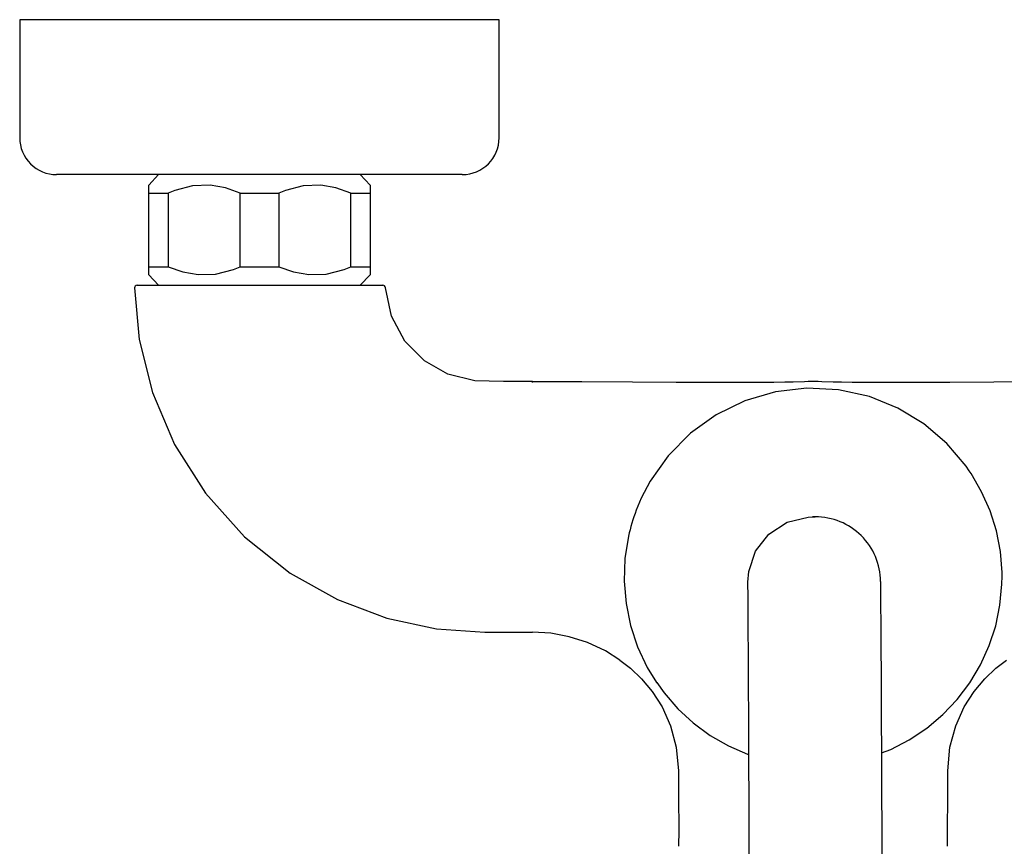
# Model space of a CAD drawing. Header units: millimetres. Extents: x -0.108 to 0.108, y -0.18 to 0.
# Tile 3 of 4: x -0.108 to 0.026, y -0.112 to 0. Entities that reach past the tile are written whole.
import ezdxf

# ---------------------------------------------------------------- set-up
doc = ezdxf.new("R2010")
doc.units = ezdxf.units.MM
doc.layers.add('BLOCKS', color=3, linetype='Continuous')

msp = doc.modelspace()

# ---------------------------------------------------------------- linework, layer by layer
at = {"layer": 'BLOCKS'}
for p, q in [((-0.04258865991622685, 0), (-0.1075886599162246, 0)), ((-0.1075886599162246, 0), (-0.1075886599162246, -0.01599999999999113)), ((-0.04258865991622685, -0.01599999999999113), (-0.04258865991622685, 0)), ((-0.07508865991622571, -0.02099999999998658), (-0.1025886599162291, -0.02099999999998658)), ((-0.08876365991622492, -0.02099999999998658), (-0.09008865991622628, -0.02241169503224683)), ((-0.0475886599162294, -0.02099999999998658), (-0.07508865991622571, -0.02099999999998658)), ((-0.06008865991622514, -0.02241169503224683), (-0.06141365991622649, -0.02099999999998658)), ((-0.09008865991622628, -0.02349999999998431), (-0.09008865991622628, -0.0224360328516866)), ((-0.06008865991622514, -0.0224360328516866), (-0.06008865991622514, -0.02349999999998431)), ((-0.09008865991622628, -0.02349999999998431), (-0.0874636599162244, -0.02349999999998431)), ((-0.09008865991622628, -0.03350000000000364), (-0.09008865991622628, -0.02349999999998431)), ((-0.0874636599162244, -0.02349999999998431), (-0.0874636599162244, -0.03350000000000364)), ((-0.07771365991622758, -0.02349999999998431), (-0.07246365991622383, -0.02349999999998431)), ((-0.07771365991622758, -0.03350000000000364), (-0.07771365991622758, -0.02349999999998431)), ((-0.07246365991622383, -0.02349999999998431), (-0.07246365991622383, -0.03350000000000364)), ((-0.06271365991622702, -0.02349999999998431), (-0.06008865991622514, -0.02349999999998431)), ((-0.06271365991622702, -0.03350000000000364), (-0.06271365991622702, -0.02349999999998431)), ((-0.06008865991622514, -0.02349999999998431), (-0.06008865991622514, -0.03350000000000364)), ((-0.09008865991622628, -0.03456396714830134), (-0.09008865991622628, -0.03350000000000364)), ((-0.09008865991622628, -0.03350000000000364), (-0.0874636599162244, -0.03350000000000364)), ((-0.09008865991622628, -0.03458830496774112), (-0.08876365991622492, -0.03600000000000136)), ((-0.07771365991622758, -0.03350000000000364), (-0.07246365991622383, -0.03350000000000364)), ((-0.06271365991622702, -0.03350000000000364), (-0.06008865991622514, -0.03350000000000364)), ((-0.06141365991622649, -0.03600000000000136), (-0.06008865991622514, -0.03458830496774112)), ((-0.06008865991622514, -0.03350000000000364), (-0.06008865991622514, -0.03456396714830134)), ((-0.09167021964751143, -0.03600000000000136), (-0.05835566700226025, -0.03600000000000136)), ((-0.03807356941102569, -0.0491704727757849), (-0.03807356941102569, -0.04901968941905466)), ((-0.0001101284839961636, -0.06739233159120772), (-0.0001097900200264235, -0.06739279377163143)), ((-0.0001097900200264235, -0.06739279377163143), (0.0002595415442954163, -0.06739097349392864)), ((0.0002595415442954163, -0.06739097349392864), (0.000259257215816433, -0.06739051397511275)), ((0.007786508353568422, -0.07156129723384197), (0.007785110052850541, -0.07155903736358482)), ((-0.008864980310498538, -0.0762379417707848), (-0.008867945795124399, -0.07623389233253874)), ((-0.02126809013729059, -0.08982505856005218), (-0.02122642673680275, -0.08988673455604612)), ((0.00935099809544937, -0.09930893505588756), (0.00934035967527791, -0.09932307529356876))]:
    msp.add_line(p, q, dxfattribs=at)
at = {"layer": 'BLOCKS', "flags": 128}
for points in [[(-0.07771365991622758, -0.02349999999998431), (-0.07968721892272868, -0.0228054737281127), (-0.081768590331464, -0.02244350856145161), (-0.08415317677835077, -0.02252718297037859), (-0.08656881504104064, -0.02314501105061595), (-0.0874636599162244, -0.02349999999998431)], [(-0.06271365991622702, -0.02349999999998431), (-0.06470931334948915, -0.02280159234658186), (-0.06676859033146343, -0.02244350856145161), (-0.0691531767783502, -0.02252718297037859), (-0.07156881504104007, -0.02314501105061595), (-0.07246365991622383, -0.02349999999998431)], [(-0.0874636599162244, -0.03350000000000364), (-0.08549010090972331, -0.03419452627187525), (-0.08340872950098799, -0.03455649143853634), (-0.08102414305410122, -0.03447281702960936), (-0.07860850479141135, -0.033854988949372), (-0.07771365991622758, -0.03350000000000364)], [(-0.07246365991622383, -0.03350000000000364), (-0.07049010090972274, -0.03419452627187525), (-0.06840872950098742, -0.03455649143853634), (-0.06602414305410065, -0.03447281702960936), (-0.06360850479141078, -0.033854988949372), (-0.06271365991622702, -0.03350000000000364)], [(-0.09202011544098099, -0.03635854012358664), (-0.09137763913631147, -0.04336243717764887), (-0.08959743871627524, -0.05052433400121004), (-0.08659954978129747, -0.05757069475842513), (-0.0823959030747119, -0.06419435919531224), (-0.07709691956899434, -0.07009645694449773), (-0.07090809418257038, -0.07501931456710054), (-0.06450990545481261, -0.07860753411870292), (-0.05782238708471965, -0.081117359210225), (-0.05109867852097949, -0.08256547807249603), (-0.04454528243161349, -0.08301105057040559), (-0.03807356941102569, -0.0830196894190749)], [(-0.03807356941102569, -0.04901968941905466), (-0.04199258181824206, -0.04901968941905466), (-0.04589436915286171, -0.0489512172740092), (-0.04953192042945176, -0.04806045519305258), (-0.0527077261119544, -0.04625752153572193), (-0.05537583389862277, -0.04355404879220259), (-0.05719959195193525, -0.04018704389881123), (-0.05800628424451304, -0.03632922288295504)], [(0.0003763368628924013, -0.04904498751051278), (-0.0004370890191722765, -0.04904498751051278), (-0.0007182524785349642, -0.04905762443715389), (-0.001194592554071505, -0.0490762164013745), (-0.002742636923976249, -0.0491194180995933), (-0.003871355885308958, -0.04914127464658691), (-0.005340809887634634, -0.0491628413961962), (-0.007154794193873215, -0.04918077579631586), (-0.00931628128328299, -0.04919149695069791), (-0.01350070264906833, -0.04918974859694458), (-0.01857573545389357, -0.04916832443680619), (-0.02453383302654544, -0.04913631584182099), (-0.03136422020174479, -0.04910670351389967), (-0.03807368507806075, -0.04908894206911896)], [(0.03801293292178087, -0.04908894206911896), (0.03130346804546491, -0.04910670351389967), (0.02447308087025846, -0.04913631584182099), (0.0185149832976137, -0.04916832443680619), (0.01343995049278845, -0.04918974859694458), (0.009255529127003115, -0.04919149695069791), (0.007094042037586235, -0.04918077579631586), (0.005280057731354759, -0.0491628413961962), (0.003810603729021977, -0.04914127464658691), (0.002681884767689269, -0.0491194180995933), (0.001133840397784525, -0.0490762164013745), (0.000657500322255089, -0.04905762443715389), (0.0003763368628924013, -0.04904498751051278), (0.0003816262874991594, -0.04904847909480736)], [(0.02111894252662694, -0.0611446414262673), (0.02071298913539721, -0.06052762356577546), (0.0180809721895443, -0.05743851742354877), (0.01498253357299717, -0.05479009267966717), (0.01145089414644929, -0.05264627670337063), (0.00762065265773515, -0.05109384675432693), (0.003429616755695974, -0.05016023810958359), (-0.0008582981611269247, -0.04993520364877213), (-0.005141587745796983, -0.0504389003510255), (-0.009281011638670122, -0.05164951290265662), (-0.01315661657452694, -0.05354254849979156), (-0.01666114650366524, -0.05605297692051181), (-0.01967354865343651, -0.05910033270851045), (-0.02212164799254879, -0.06256157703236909), (-0.02331818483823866, -0.06484818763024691), (-0.02401453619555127, -0.0665038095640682)], [(0.02558851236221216, -0.07543675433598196), (0.02558068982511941, -0.07491691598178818), (0.02535154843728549, -0.072084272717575), (0.02480956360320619, -0.06929293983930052), (0.02396136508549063, -0.06657860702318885), (0.02281735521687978, -0.06397482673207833), (0.02139161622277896, -0.06151379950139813), (0.02111894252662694, -0.0611446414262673)], [(-0.008864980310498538, -0.0762379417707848), (-0.008751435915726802, -0.07478352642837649), (-0.00782186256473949, -0.07203586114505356), (-0.006025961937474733, -0.06971752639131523), (-0.003563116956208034, -0.06811691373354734), (-0.0007152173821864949, -0.06741661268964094), (-0.0001097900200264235, -0.06739279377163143)], [(0.000259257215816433, -0.06739051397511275), (0.0002130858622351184, -0.06739074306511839), (0.0001669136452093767, -0.06739097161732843), (0.0001207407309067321, -0.06739119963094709), (7.456728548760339e-05, -0.06739142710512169), (2.839347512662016e-05, -0.06739165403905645), (-1.778053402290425e-05, -0.06739188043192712), (-6.395457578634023e-05, -0.06739210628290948), (-0.0001101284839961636, -0.06739233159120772)], [(-0.0250618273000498, -0.07001921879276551), (-0.02553616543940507, -0.07303743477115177), (-0.02564754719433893, -0.0760906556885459), (-0.02539438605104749, -0.0791353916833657), (-0.02478028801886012, -0.0821282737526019), (-0.02381400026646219, -0.08502667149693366), (-0.0225092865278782, -0.08778930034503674), (-0.02126809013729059, -0.08982505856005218)], [(0.009235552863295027, -0.09939145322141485), (0.01048591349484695, -0.0989109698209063), (0.01300829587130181, -0.09760443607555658), (0.01537031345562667, -0.09602645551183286), (0.01754294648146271, -0.09419641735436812), (0.0194994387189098, -0.09213684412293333), (0.02121572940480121, -0.0898730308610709), (0.02267068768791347, -0.08743277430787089), (0.0238463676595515, -0.08484604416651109), (0.02472823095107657, -0.08214462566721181), (0.02530533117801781, -0.07936173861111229), (0.02557045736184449, -0.07653163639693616), (0.02558851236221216, -0.07543675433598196)], [(-0.00859165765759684, -0.1324567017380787), (-0.008603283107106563, -0.1299423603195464), (-0.008653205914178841, -0.1193404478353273), (-0.00875725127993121, -0.09780467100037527), (-0.008810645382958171, -0.08702157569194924), (-0.008837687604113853, -0.08162930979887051), (-0.008844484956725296, -0.08028131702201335), (-0.008854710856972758, -0.07825948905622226), (-0.008864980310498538, -0.0762379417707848)], [(0.009103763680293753, -0.07614954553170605), (0.009110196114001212, -0.07741698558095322), (0.009116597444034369, -0.07868474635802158), (0.009119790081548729, -0.07931869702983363), (0.00913252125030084, -0.0818548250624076), (0.009183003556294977, -0.09200220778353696), (0.009281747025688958, -0.112228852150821), (0.009330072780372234, -0.1222858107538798), (0.00937717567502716, -0.1323257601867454)], [(-0.02625159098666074, -0.08680967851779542), (-0.02818306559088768, -0.08556949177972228), (-0.03060472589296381, -0.084431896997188), (-0.03310353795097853, -0.08363257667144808), (-0.03556805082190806, -0.08317367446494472), (-0.03807356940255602, -0.08301967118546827)], [(-0.02625159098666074, -0.08680967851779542), (-0.02479158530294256, -0.08792132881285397), (-0.02329040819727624, -0.08934752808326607), (-0.02185675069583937, -0.09104907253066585), (-0.02050798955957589, -0.09314662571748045), (-0.01935864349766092, -0.09569897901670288), (-0.01858249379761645, -0.09858672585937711), (-0.01829374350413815, -0.1018344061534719), (-0.0182750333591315, -0.105279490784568), (-0.01824739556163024, -0.1098850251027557), (-0.01825851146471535, -0.112045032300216)], [(0.01819775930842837, -0.112045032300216), (0.01818664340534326, -0.1098850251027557), (0.01821428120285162, -0.105279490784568), (0.01823299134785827, -0.1018344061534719), (0.01852174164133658, -0.09858672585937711), (0.01929789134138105, -0.09569897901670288), (0.02044723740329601, -0.09314662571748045), (0.02179599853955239, -0.09104907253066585), (0.02322965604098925, -0.08934752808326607), (0.02473083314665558, -0.08792132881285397), (0.02619083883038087, -0.08680967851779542)], [(-0.02119917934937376, -0.08985917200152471), (-0.02023287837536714, -0.09125755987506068), (-0.01836645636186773, -0.09340379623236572), (-0.01627366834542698, -0.09532975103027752), (-0.0139804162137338, -0.09701165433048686), (-0.01151507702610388, -0.09842878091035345), (-0.008908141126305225, -0.09956370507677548), (-0.008897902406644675, -0.09956686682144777)]]:
    msp.add_lwpolyline(points, dxfattribs=at)
at = {"layer": 'BLOCKS'}
for centre, radius, start, end in [((-0.1025886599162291, -0.01599999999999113), 0.005, 180, 270.0000000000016), ((-0.0475886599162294, -0.01599999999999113), 0.005, 270, 0), ((-0.09167021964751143, -0.03634999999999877), 0.0003500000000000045, 90, 181.3981760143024), ((-0.05835566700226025, -0.03634999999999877), 0.0003500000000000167, 3.403261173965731, 90), ((-0.0009237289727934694, -0.07529660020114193), 0.0247082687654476, 159.1535757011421, 167.6673181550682), ((0.0003024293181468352, -0.07619230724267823), 0.00880143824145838, 0.2783721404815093, 90.27919279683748)]:
    msp.add_arc(centre, radius, start, end, dxfattribs=at)

doc.saveas('drawing.dxf')
